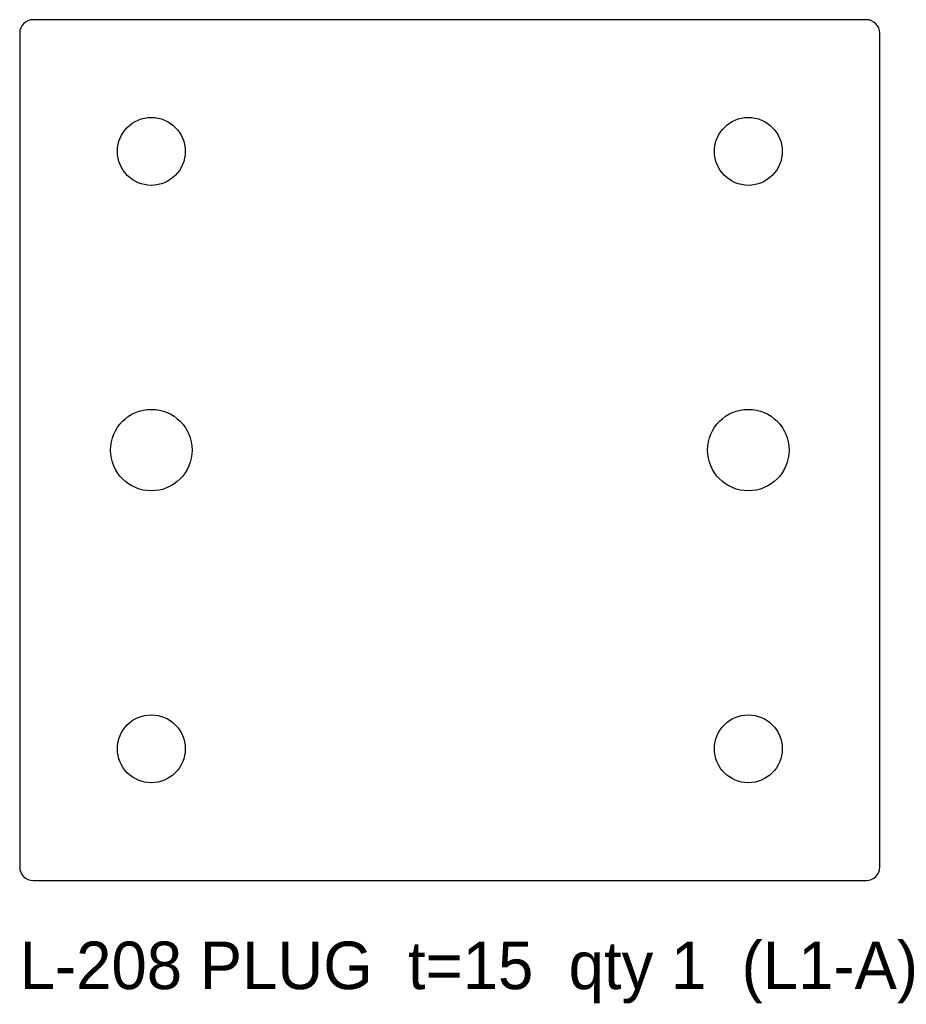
# Model space of a CAD drawing. Header units: millimetres. Extents: x -31.7 to 33.6, y -40.8 to 31.7.
import ezdxf

# ---------------------------------------------------------------- set-up
doc = ezdxf.new("R2010")
doc.units = ezdxf.units.MM

msp = doc.modelspace()

# ---------------------------------------------------------------- linework, layer by layer
at = {"layer": 'HOLES'}
for centre in [(-22, 0), (22, 0)]:
    msp.add_circle(centre, 3, dxfattribs=at)
at = {"layer": 'OUTLINE'}
for p, q in [((30.7, 31.7), (-30.7, 31.7)), ((-31.7, 30.7), (-31.7, -30.7)), ((31.7, -30.7), (31.7, 30.7)), ((-30.7, -31.7), (30.7, -31.7))]:
    msp.add_line(p, q, dxfattribs=at)
for centre, start, end in [((-30.7, 30.7), 90, 180), ((30.7, 30.7), 0, 90), ((-30.7, -30.7), 180, 270), ((30.7, -30.7), 270, 360)]:
    msp.add_arc(centre, 1, start, end, dxfattribs=at)
at = {"layer": 'TAP_DRILL'}
for centre in [(-22, 22), (22, 22), (-22, -22), (22, -22)]:
    msp.add_circle(centre, 2.5, dxfattribs=at)

# ---------------------------------------------------------------- texts
at = {"layer": 'NOTES'}
msp.add_text('L-208 PLUG  t=15  qty 1  (L1-A)', height=3.5, dxfattribs=at).set_placement((-31.7, -39.7))

doc.saveas('drawing.dxf')
